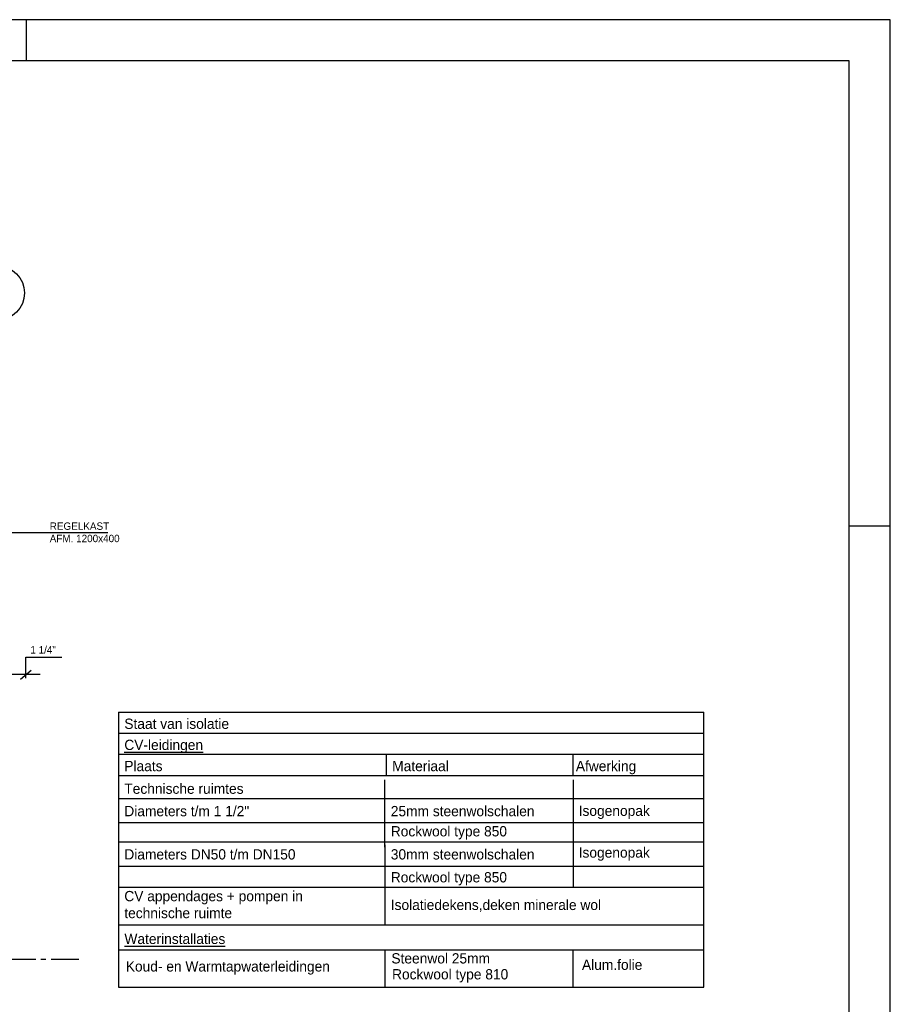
# Model space of a CAD drawing. Extents: x 3798 to 15678, y 462 to 8862.
# Tile 17 of 17: x 11446 to 15678, y 4076 to 8862. Entities that reach past the tile are written whole.
import ezdxf

# ---------------------------------------------------------------- set-up
doc = ezdxf.new("R2010")
doc.units = 0
doc.header["$LTSCALE"] = 20
doc.linetypes.add('2322134', pattern=[45, 40, -5])
doc.linetypes.add('CENTER2', pattern=[11.25, 7.5, -1.25, 1.25, -1.25])
for name, color, linetype in [('00KAD025', 2, 'CONTINUOUS'), ('00KAD070', 5, 'CONTINUOUS'), ('BL$2----', 7, 'CONTINUOUS'), ('WL524---', 4, 'CONTINUOUS'), ('WL532---', 1, 'CONTINUOUS'), ('WL541---', 4, 'CONTINUOUS'), ('WL561---', 4, 'CONTINUOUS'), ('WL570---_HULPLIJN', 7, 'CONTINUOUS'), ('WL570---_TOEVOER', 3, 'CONTINUOUS'), ('WM521---', 1, 'CONTINUOUS')]:
    doc.layers.add(name, color=color, linetype=linetype)
doc.styles.add('BURO-018', font='BUROFONT.shx', dxfattribs={"height": 36})
doc.styles.add('BURO-025', font='BUROFONT.shx', dxfattribs={"height": 50})

# ---------------------------------------------------------------- blocks, each defined once
blk = doc.blocks.new('A2-HOR')
at = {"layer": '00KAD025', "linetype": 'CONTINUOUS'}
for p, q in [((594, 420), (0, 420)), ((384, 410), (384, 420)), ((594, 0), (594, 420)), ((584, 297), (594, 297))]:
    blk.add_line(p, q, dxfattribs=at)
at = {"layer": '00KAD070', "linetype": 'CONTINUOUS'}
for p, q in [((584, 410), (10, 410)), ((584, 10), (584, 410))]:
    blk.add_line(p, q, dxfattribs=at)

msp = doc.modelspace()

# ---------------------------------------------------------------- linework, layer by layer
at = {"layer": 'WL524---', "color": 8, "linetype": 'CENTER2'}
msp.add_line((4623.54392, 4295.91083), (11733.32121, 4295.91083), dxfattribs=at)
at = {"layer": 'WL532---', "color": 1}
msp.add_line((11266.77271, 6369.87878), (11874.02852, 6369.87878), dxfattribs=at)
at = {"layer": 'WL541---', "color": 3, "linetype": '2322134'}
msp.add_line((11544.50664, 5679.45951), (10638.49974, 5679.45951), dxfattribs=at)
at = {"layer": 'WL561---', "color": 1}
for p, q in [((11475.74933, 5763.12629), (11650.51003, 5763.12629)), ((11475.74933, 5661.23234), (11475.74933, 5763.12629)), ((11450.26343, 5657.59311), (11501.23523, 5701.26211))]:
    msp.add_line(p, q, dxfattribs=at)
at = {"layer": 'WL570---_HULPLIJN', "color": 2, "linetype": 'CONTINUOUS'}
for p, q in [((11926.56817, 5497.11785), (11926.56817, 4160.37049)), ((11926.56817, 5497.11785), (14770.97051, 5497.11785)), ((14770.97051, 4160.37049), (14770.97051, 5497.11785)), ((11926.56817, 5394.31055), (14770.97051, 5394.31055)), ((11926.56817, 5291.50325), (14770.97051, 5291.50325)), ((13228.93228, 5188.69594), (13228.93228, 5291.50325)), ((14136.26084, 5188.69594), (14136.26084, 5291.50325)), ((11926.56817, 5188.69594), (14770.97051, 5188.69594)), ((13220.42915, 4840.60179), (13220.42915, 5166.77407)), ((14137.75172, 4840.60179), (14137.75172, 5166.77407)), ((11926.56817, 5077.37758), (14770.97051, 5077.37758)), ((11926.56817, 4960.13543), (14770.97051, 4960.13543)), ((11926.56817, 4865.52592), (14770.97051, 4865.52592)), ((13222.00437, 4462.04973), (13222.00437, 4851.09107)), ((14137.7732, 4645.47646), (14137.7732, 4851.09107)), ((11926.56817, 4748.28377), (14770.97051, 4748.28377)), ((11926.56817, 4645.47646), (14770.97051, 4645.47646)), ((11927.3345, 4462.04973), (14771.73684, 4462.04973)), ((11927.3345, 4340.7222), (14771.73684, 4340.7222)), ((13222.00437, 4161.52859), (13222.00437, 4340.7222)), ((14136.26084, 4161.52859), (14136.26084, 4337.27863)), ((11926.56817, 4160.37049), (14770.97051, 4160.37049))]:
    msp.add_line(p, q, dxfattribs=at)
at = {"layer": 'WL570---_TOEVOER'}
msp.add_circle((11337.34152, 7534.28862), 131.89602, dxfattribs=at)

# ---------------------------------------------------------------- block references
at = {"layer": 'BL$2----', "color": 1, "xscale": 20, "yscale": 20, "zscale": 20}
msp.add_blockref('A2-HOR', (3798.19578, 462.37482), dxfattribs=at)

# ---------------------------------------------------------------- texts
at = {"layer": 'WL532---', "color": 1, "style": 'BURO-018'}
for s, p in [('REGELKAST', (11591.78291, 6382.70186)), ('AFM. 1200x400', (11591.78291, 6322.70186))]:
    msp.add_text(s, height=36, dxfattribs=at).set_placement(p)
at = {"layer": 'WL561---', "color": 1, "style": 'BURO-018'}
msp.add_text('1 1/4"', height=36, dxfattribs=at).set_placement((11497.59434, 5781.32146))
at = {"layer": 'WL570---_HULPLIJN', "color": 2, "linetype": 'CONTINUOUS', "style": 'BURO-025'}
msp.add_text('30mm steenwolschalen', height=50, dxfattribs=at).set_placement((13249.84699, 4780.27418))
at = {"layer": 'WM521---', "color": 2, "style": 'BURO-025'}
for s, p in [('Staat van isolatie', (11954.41079, 5415.17805)), ('%%uCV-leidingen', (11954.41079, 5312.37075)), ('Afwerking', (14149.5486, 5209.56344)), ('Plaats', (11954.41079, 5209.56344)), ('Materiaal', (13256.7749, 5209.56344)), ('Technische ruimtes', (11954.41079, 5099.50011)), ('Diameters t/m 1 1/2"', (11954.41079, 4990.48638)), ('25mm steenwolschalen', (13249.84699, 4990.48638)), ('Isogenopak', (14163.23865, 4992.23289)), ('Rockwool type 850', (13249.84699, 4892.4907)), ('Diameters DN50 t/m DN150', (11954.41079, 4780.27418)), ('Isogenopak', (14163.2257, 4789.27698)), ('Rockwool type 850', (13249.84699, 4668.95225)), ('CV appendages + pompen in ', (11954.41079, 4577.34872)), ('technische ruimte', (11954.41079, 4495.06954)), ('Isolatiedekens,deken minerale wol', (13249.84699, 4534.66696)), ('%%uWaterinstallaties', (11954.90228, 4369.39117)), ('Steenwol 25mm', (13252.79158, 4274.79082)), ('Koud- en Warmtapwaterleidingen', (11961.46373, 4235.78505)), ('Alum.folie', (14179.25991, 4243.74267)), ('Rockwool type 810', (13255.95441, 4197.44188))]:
    msp.add_text(s, height=50, dxfattribs=at).set_placement(p)

doc.saveas('drawing.dxf')
